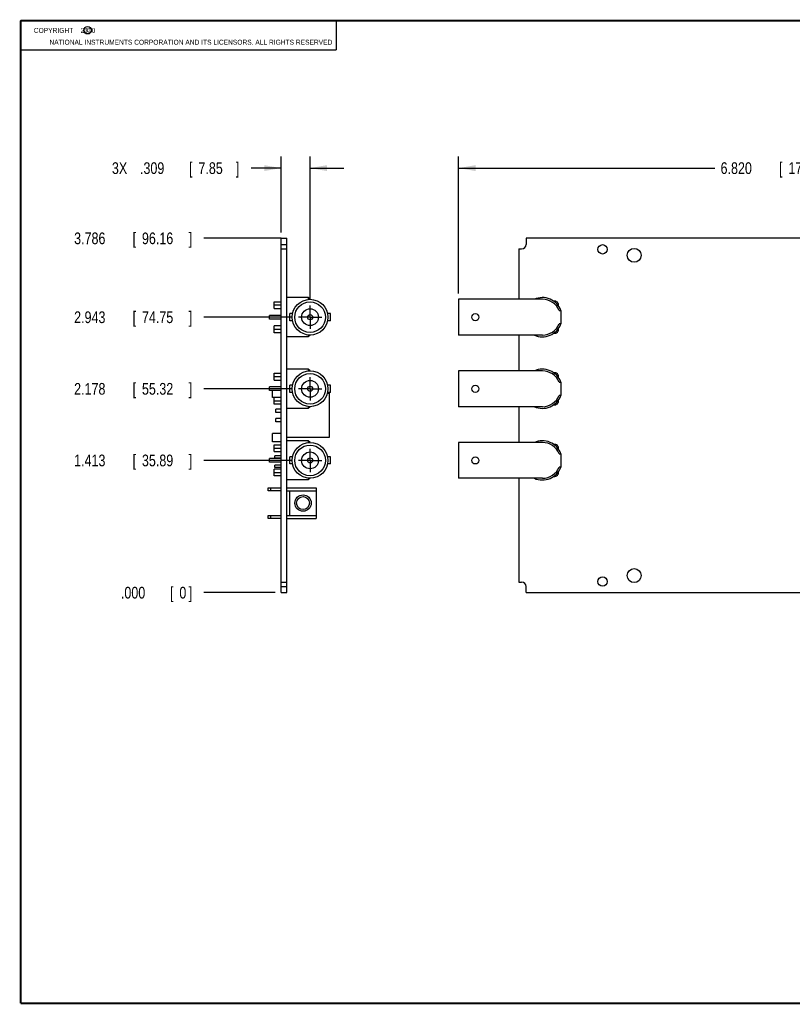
# Model space of a CAD drawing. Header units: inches. Extents: x 0.2 to 16.8, y 0.1 to 10.8.
# Tile 1 of 9: x 0.2 to 8.5, y 0.2 to 10.8. Entities that reach past the tile are written whole.
import ezdxf

# ---------------------------------------------------------------- set-up
doc = ezdxf.new("R2010")
doc.units = ezdxf.units.IN
doc.header["$LTSCALE"] = 0.935
doc.header["$MEASUREMENT"] = 0
doc.linetypes.add('CENTER', pattern=[0.6, 0.375, -0.075, 0.075, -0.075])
doc.layers.get('0').update_dxf_attribs({"linetype": 'CONTINUOUS'})
doc.layers.add('DEFAULT_1', color=7, linetype='CENTER')
doc.layers.add('DIMENSIONS', color=7, linetype='CONTINUOUS')
doc.styles.get("Standard").update_dxf_attribs({"font": 'txt', "width": 0.8})
doc.dimstyles.new('DIMSTYLE_1', dxfattribs={"dimtxt": 0.125, "dimasz": 0.18, "dimexe": 0.18, "dimexo": 0.0625, "dimgap": 0.09, "dimtad": 0, "dimtih": 1, "dimtoh": 1, "dimdec": 3, "dimzin": 4, "dimdsep": 46, "dimtxsty": 'STANDARD', "dimblk": '_FILLED', "dimblk1": '_FILLED', "dimblk2": '_FILLED', "dimcen": 0.09, "dimadec": 0, "dimazin": 0, "dimtp": 0.01, "dimtm": 0.01, "dimtfac": 1, "dimtdec": 3, "dimtofl": 0, "dimtmove": 0, "dimatfit": 3, "dimldrblk": '_FILLED', "dimfxl": 1, "dimtolj": 1, "dimtzin": 4, "dimarcsym": 0})
doc.dimstyles.new('DIMSTYLE_2', dxfattribs={"dimtxt": 0.125, "dimasz": 0.18, "dimexe": 0.18, "dimexo": 0.0625, "dimgap": 0.09, "dimtad": 0, "dimtih": 1, "dimtoh": 1, "dimdec": 3, "dimzin": 4, "dimdsep": 46, "dimtxsty": 'STANDARD', "dimblk": '_FILLED', "dimblk1": '_FILLED', "dimblk2": '_FILLED', "dimcen": 0.09, "dimadec": 0, "dimazin": 0, "dimtp": 0.01, "dimtm": 0.01, "dimtfac": 1, "dimtdec": 3, "dimtofl": 0, "dimtmove": 0, "dimatfit": 3, "dimldrblk": '_FILLED', "dimfxl": 1, "dimtolj": 1, "dimtzin": 4, "dimarcsym": 0})

# ---------------------------------------------------------------- blocks, each defined once
blk = doc.blocks.new('_FILLED')
at = {"color": 0, "linetype": 'BYBLOCK'}
blk.add_solid([(0, 0), (-1, 0.174), (-1, -0.174)], dxfattribs=at)
blk = doc.blocks.new('*D0')
at = {"layer": 'DIMENSIONS', "color": 2, "linetype": 'CONTINUOUS'}
for p, q in [((3.035, 8.495), (3.035, 9.308)), ((3.344, 7.778), (3.344, 9.308)), ((3.035, 9.183), (2.713, 9.183)), ((3.344, 9.183), (3.704, 9.183))]:
    blk.add_line(p, q, dxfattribs=at)
at = {"layer": 'DIMENSIONS', "color": 2, "linetype": 'CONTINUOUS', "xscale": 0.18, "yscale": 0.18, "zscale": 0.18}
blk.add_blockref('_FILLED', (3.035, 9.183), dxfattribs=at)
at = {"layer": 'DIMENSIONS', "color": 2, "linetype": 'CONTINUOUS', "xscale": 0.18, "yscale": 0.18, "zscale": 0.18, "rotation": 180}
blk.add_blockref('_FILLED', (3.344, 9.183), dxfattribs=at)
at = {"layer": 'DIMENSIONS', "color": 2, "linetype": 'CONTINUOUS', "width": 0.8}
for s, p in [('3X ', (1.226, 9.12)), ('.309', (1.526, 9.12)), ('[', (2.051, 9.12)), ('7.85', (2.151, 9.12)), (']', (2.551, 9.12))]:
    blk.add_text(s, height=0.125, dxfattribs=at).set_placement(p)
blk = doc.blocks.new('*D1')
at = {"layer": 'DIMENSIONS', "color": 2, "linetype": 'CONTINUOUS'}
blk.add_line((3.157, 6.06), (2.21, 6.06), dxfattribs=at)
at = {"layer": 'DIMENSIONS', "color": 2, "linetype": 'CONTINUOUS', "width": 0.8}
for s, p in [('1.413', (0.822, 5.997)), ('[', (1.447, 5.997)), ('35.89', (1.547, 5.997)), (']', (2.047, 5.997))]:
    blk.add_text(s, height=0.125, dxfattribs=at).set_placement(p)
blk = doc.blocks.new('*D2')
at = {"layer": 'DIMENSIONS', "color": 2, "linetype": 'CONTINUOUS'}
blk.add_line((3.157, 6.825), (2.21, 6.825), dxfattribs=at)
at = {"layer": 'DIMENSIONS', "color": 2, "linetype": 'CONTINUOUS', "width": 0.8}
for s, p in [('2.178', (0.822, 6.762)), ('[', (1.447, 6.762)), ('55.32', (1.547, 6.762)), (']', (2.047, 6.762))]:
    blk.add_text(s, height=0.125, dxfattribs=at).set_placement(p)
blk = doc.blocks.new('*D3')
at = {"layer": 'DIMENSIONS', "color": 2, "linetype": 'CONTINUOUS'}
blk.add_line((3.157, 7.59), (2.21, 7.59), dxfattribs=at)
at = {"layer": 'DIMENSIONS', "color": 2, "linetype": 'CONTINUOUS', "width": 0.8}
for s, p in [('2.943', (0.822, 7.527)), ('[', (1.447, 7.527)), ('74.75', (1.547, 7.527)), (']', (2.047, 7.527))]:
    blk.add_text(s, height=0.125, dxfattribs=at).set_placement(p)
blk = doc.blocks.new('*D4')
at = {"layer": 'DIMENSIONS', "color": 2, "linetype": 'CONTINUOUS'}
blk.add_line((3.035, 8.433), (2.21, 8.433), dxfattribs=at)
at = {"layer": 'DIMENSIONS', "color": 2, "linetype": 'CONTINUOUS', "width": 0.8}
for s, p in [('3.786', (0.822, 8.37)), ('[', (1.447, 8.37)), ('96.16', (1.547, 8.37)), (']', (2.047, 8.37))]:
    blk.add_text(s, height=0.125, dxfattribs=at).set_placement(p)
blk = doc.blocks.new('*D5')
at = {"layer": 'DIMENSIONS', "color": 2, "linetype": 'CONTINUOUS'}
blk.add_line((2.973, 4.647), (2.21, 4.647), dxfattribs=at)
at = {"layer": 'DIMENSIONS', "color": 2, "linetype": 'CONTINUOUS', "width": 0.8}
for s, p in [('.000', (1.322, 4.584)), ('[', (1.847, 4.584)), ('0', (1.947, 4.584)), (']', (2.047, 4.584))]:
    blk.add_text(s, height=0.125, dxfattribs=at).set_placement(p)
blk = doc.blocks.new('*D6')
at = {"layer": 'DIMENSIONS', "color": 2, "linetype": 'CONTINUOUS'}
for p, q in [((4.933, 7.843), (4.933, 9.308)), ((11.753, 5.829), (11.753, 9.308)), ((4.933, 9.183), (7.67, 9.183)), ((11.753, 9.183), (9.22, 9.183))]:
    blk.add_line(p, q, dxfattribs=at)
at = {"layer": 'DIMENSIONS', "color": 2, "linetype": 'CONTINUOUS', "xscale": 0.18, "yscale": 0.18, "zscale": 0.18, "rotation": 180}
blk.add_blockref('_FILLED', (4.933, 9.183), dxfattribs=at)
at = {"layer": 'DIMENSIONS', "color": 2, "linetype": 'CONTINUOUS', "xscale": 0.18, "yscale": 0.18, "zscale": 0.18}
blk.add_blockref('_FILLED', (11.753, 9.183), dxfattribs=at)
at = {"layer": 'DIMENSIONS', "color": 2, "linetype": 'CONTINUOUS', "width": 0.8}
for s, p in [('6.820', (7.733, 9.12)), ('[', (8.358, 9.12)), ('173.23', (8.458, 9.12)), (']', (9.058, 9.12))]:
    blk.add_text(s, height=0.125, dxfattribs=at).set_placement(p)

msp = doc.modelspace()

# ---------------------------------------------------------------- linework, layer by layer
at = {"color": 2, "linetype": 'CONTINUOUS'}
for p, q in [((0.25, 10.7586), (3.625, 10.7586)), ((0.25, 10.7586), (0.25, 10.4456)), ((3.625, 10.7586), (3.625, 10.4456)), ((0.25, 10.4456), (3.625, 10.4456))]:
    msp.add_line(p, q, dxfattribs=at)
at = {"color": 7, "linetype": 'CONTINUOUS'}
for p, q in [((3.0352, 4.647), (3.0352, 8.433)), ((3.0352, 8.433), (3.0972, 8.433)), ((3.0972, 4.647), (3.0972, 8.433)), ((5.6532, 8.433), (5.6532, 8.368)), ((11.488, 8.433), (5.6532, 8.433)), ((3.0352, 8.321), (3.0972, 8.321)), ((5.5762, 8.321), (5.5762, 7.781)), ((5.5762, 8.321), (5.6062, 8.321)), ((3.3257, 7.7995), (3.0972, 7.7995)), ((3.3257, 7.7995), (3.3257, 7.7801)), ((3.3442, 7.781), (3.3257, 7.7995)), ((2.9612, 7.6839), (2.9612, 7.7553)), ((2.9612, 7.7553), (3.0352, 7.7553)), ((3.0352, 7.7186), (2.9612, 7.7186)), ((2.9612, 7.6839), (3.0352, 7.6839)), ((4.933, 7.781), (4.933, 7.399)), ((5.829, 7.781), (4.933, 7.781)), ((2.9112, 7.5705), (2.9112, 7.6095)), ((3.0352, 7.6095), (2.9112, 7.6095)), ((3.1272, 7.552), (3.1272, 7.628)), ((3.1571, 7.628), (3.1272, 7.628)), ((3.5612, 7.628), (3.5314, 7.628)), ((3.5612, 7.552), (3.5612, 7.628)), ((6.0062, 7.6612), (6.026, 7.6612)), ((6.026, 7.6612), (6.026, 7.5187)), ((3.0352, 7.5705), (2.9112, 7.5705)), ((2.9612, 7.4246), (2.9612, 7.496)), ((3.0352, 7.496), (2.9612, 7.496)), ((3.1571, 7.552), (3.1272, 7.552)), ((3.5612, 7.552), (3.5314, 7.552)), ((6.026, 7.5187), (6.0062, 7.5187)), ((2.9612, 7.4613), (3.0352, 7.4613)), ((3.0352, 7.4246), (2.9612, 7.4246)), ((3.3257, 7.3805), (3.0972, 7.3805)), ((3.3257, 7.3999), (3.3257, 7.3805)), ((3.3442, 7.399), (3.3257, 7.3805)), ((5.829, 7.399), (4.933, 7.399)), ((5.5762, 7.399), (5.5762, 7.016)), ((2.9612, 6.9189), (2.9612, 6.9903)), ((2.9612, 6.9903), (3.0352, 6.9903)), ((3.0352, 6.9536), (2.9612, 6.9536)), ((3.3257, 7.0345), (3.0972, 7.0345)), ((3.3257, 7.0345), (3.3257, 7.0151)), ((3.3442, 7.016), (3.3257, 7.0345)), ((4.933, 7.016), (4.933, 6.634)), ((5.829, 7.016), (4.933, 7.016)), ((2.9112, 6.8055), (2.9112, 6.8445)), ((3.0352, 6.8445), (2.9112, 6.8445)), ((2.9612, 6.9189), (3.0352, 6.9189)), ((3.1272, 6.787), (3.1272, 6.863)), ((3.1571, 6.863), (3.1272, 6.863)), ((3.5612, 6.863), (3.5314, 6.863)), ((3.5612, 6.787), (3.5612, 6.863)), ((6.0062, 6.8962), (6.026, 6.8962)), ((6.026, 6.8962), (6.026, 6.7537)), ((3.0352, 6.8055), (2.9112, 6.8055)), ((2.9432, 6.732), (2.9432, 6.8055)), ((3.1571, 6.787), (3.1272, 6.787)), ((3.529, 6.777), (3.5502, 6.777)), ((3.5612, 6.787), (3.5314, 6.787)), ((3.5502, 6.777), (3.5502, 6.303)), ((6.026, 6.7537), (6.0062, 6.7537)), ((3.0352, 6.732), (2.9432, 6.732)), ((2.9612, 6.6596), (2.9612, 6.731)), ((3.0352, 6.731), (2.9612, 6.731)), ((2.9612, 6.6963), (3.0352, 6.6963)), ((3.0352, 6.6596), (2.9612, 6.6596)), ((3.3257, 6.6349), (3.3257, 6.6155)), ((3.3442, 6.634), (3.3257, 6.6155)), ((5.829, 6.634), (4.933, 6.634)), ((5.5762, 6.634), (5.5762, 6.251)), ((2.9782, 6.571), (2.9782, 6.607)), ((3.0352, 6.607), (2.9782, 6.607)), ((3.0352, 6.571), (2.9782, 6.571)), ((3.3257, 6.6155), (3.0972, 6.6155)), ((2.9782, 6.473), (2.9782, 6.509)), ((3.0352, 6.509), (2.9782, 6.509)), ((3.0352, 6.473), (2.9782, 6.473)), ((2.9432, 6.258), (2.9432, 6.348)), ((3.0352, 6.348), (2.9432, 6.348)), ((3.0352, 6.258), (2.9432, 6.258)), ((2.9612, 6.1539), (2.9612, 6.2253)), ((2.9612, 6.2253), (3.0352, 6.2253)), ((3.5502, 6.303), (3.0972, 6.303)), ((3.3257, 6.2695), (3.0972, 6.2695)), ((3.3442, 6.251), (3.3257, 6.2695)), ((3.3257, 6.2695), (3.3257, 6.2501)), ((4.933, 6.251), (4.933, 5.869)), ((5.829, 6.251), (4.933, 6.251)), ((3.0352, 6.1886), (2.9612, 6.1886)), ((2.9612, 6.1539), (3.0352, 6.1539)), ((3.0352, 6.1085), (2.9672, 6.1085)), ((2.9672, 6.0835), (2.9672, 6.1085)), ((6.0062, 6.1312), (6.026, 6.1312)), ((6.026, 6.1312), (6.026, 5.9887)), ((3.0352, 6.0795), (2.9112, 6.0795)), ((2.9112, 6.0405), (2.9112, 6.0795)), ((3.0352, 6.0405), (2.9112, 6.0405)), ((3.0352, 6.0835), (2.9672, 6.0835)), ((3.0352, 6.0085), (2.9672, 6.0085)), ((2.9672, 5.9835), (2.9672, 6.0085)), ((3.1571, 6.098), (3.1272, 6.098)), ((3.1272, 6.022), (3.1272, 6.098)), ((3.1571, 6.022), (3.1272, 6.022)), ((3.5612, 6.098), (3.5314, 6.098)), ((3.5612, 6.022), (3.5314, 6.022)), ((3.5612, 6.022), (3.5612, 6.098)), ((3.0352, 5.966), (2.9612, 5.966)), ((2.9612, 5.8946), (2.9612, 5.966)), ((2.9612, 5.9313), (3.0352, 5.9313)), ((3.0352, 5.8946), (2.9612, 5.8946)), ((3.0352, 5.9835), (2.9672, 5.9835)), ((6.026, 5.9887), (6.0062, 5.9887)), ((3.3257, 5.8505), (3.0972, 5.8505)), ((3.3257, 5.8699), (3.3257, 5.8505)), ((3.3442, 5.869), (3.3257, 5.8505)), ((5.829, 5.869), (4.933, 5.869)), ((5.5762, 5.869), (5.5762, 4.759)), ((2.8972, 5.767), (3.0352, 5.767)), ((2.8972, 5.735), (2.8972, 5.767)), ((3.0352, 5.735), (2.8972, 5.735)), ((3.0972, 5.767), (3.4092, 5.767)), ((3.0972, 5.735), (3.4092, 5.735)), ((3.1292, 5.472), (3.1292, 5.735)), ((3.4092, 5.767), (3.4092, 5.44)), ((2.8972, 5.472), (3.0352, 5.472)), ((2.8972, 5.44), (2.8972, 5.472)), ((3.0972, 5.472), (3.4092, 5.472)), ((3.0352, 5.44), (2.8972, 5.44)), ((3.0972, 5.44), (3.4092, 5.44)), ((3.0352, 4.759), (3.0972, 4.759)), ((5.5762, 4.759), (5.6062, 4.759)), ((3.0352, 4.647), (3.0972, 4.647)), ((5.6532, 4.647), (5.6532, 4.712)), ((5.6532, 4.647), (11.488, 4.647))]:
    msp.add_line(p, q, dxfattribs=at)
at = {"color": 9, "linetype": 'CONTINUOUS'}
for p, q in [((3.0352, 8.368), (3.0972, 8.368)), ((2.9262, 5.735), (2.9262, 5.767)), ((2.9262, 5.44), (2.9262, 5.472)), ((3.0352, 4.712), (3.0972, 4.712))]:
    msp.add_line(p, q, dxfattribs=at)
at = {"color": 7, "linetype": 'CONTINUOUS', "const_width": 0.02}
for points in [[(0.25, 10.7586), (0.25, 0.2586)], [(16.75, 10.7586), (0.25, 10.7586)], [(0.25, 0.2586), (16.75, 0.2586)]]:
    msp.add_lwpolyline(points, dxfattribs=at)
at = {"color": 2, "linetype": 'CONTINUOUS'}
msp.add_circle((0.9659, 10.6562), 0.0403, dxfattribs=at)
at = {"color": 7, "linetype": 'CONTINUOUS'}
for centre, radius in [((6.4717, 8.315), 0.05), ((6.809, 8.251), 0.0745), ((3.3442, 7.59), 0.191), ((3.3442, 7.59), 0.1635), ((3.3442, 7.59), 0.09), ((3.3442, 7.59), 0.0275), ((5.111, 7.59), 0.038), ((3.3442, 6.825), 0.191), ((3.3442, 6.825), 0.1635), ((3.3442, 6.825), 0.09), ((3.3442, 6.825), 0.0275), ((5.111, 6.825), 0.038), ((3.3442, 6.06), 0.191), ((3.3442, 6.06), 0.1635), ((3.3442, 6.06), 0.09), ((3.3442, 6.06), 0.0275), ((5.111, 6.06), 0.038), ((3.2692, 5.6035), 0.0875), ((3.2692, 5.6035), 0.069), ((6.809, 4.829), 0.0745), ((6.4717, 4.765), 0.05)]:
    msp.add_circle(centre, radius, dxfattribs=at)
for centre, radius, start, end in [((5.6062, 8.368), 0.047, 270, 360), ((5.829, 7.59), 0.2095, 19.89226, 114.21834), ((5.829, 7.59), 0.191, 21.91365, 90), ((5.959, 7.72), 0.0415, 348.25626, 101.74374), ((5.829, 7.59), 0.2095, 245.78166, 340.10774), ((5.829, 7.59), 0.191, 270, 338.08635), ((5.959, 7.46), 0.0415, 258.25626, 11.74374), ((5.829, 6.825), 0.2095, 19.89226, 114.21834), ((5.829, 6.825), 0.191, 21.91365, 90), ((5.959, 6.955), 0.0415, 348.25626, 101.74374), ((5.829, 6.825), 0.2095, 245.78166, 340.10774), ((5.829, 6.825), 0.191, 270, 338.08635), ((5.959, 6.695), 0.0415, 258.25626, 11.74374), ((5.829, 6.06), 0.2095, 19.89226, 114.21834), ((5.829, 6.06), 0.191, 21.91365, 90), ((5.959, 6.19), 0.0415, 348.25626, 101.74374), ((5.829, 6.06), 0.2095, 245.78166, 340.10774), ((5.829, 6.06), 0.191, 270, 338.08635), ((5.959, 5.93), 0.0415, 258.25626, 11.74374), ((5.6062, 4.712), 0.047, 0, 90)]:
    msp.add_arc(centre, radius, start, end, dxfattribs=at)
at = {"layer": 'DEFAULT_1', "color": 7, "linetype": 'CENTER'}
for p, q in [((3.3442, 7.59), (3.3442, 7.7151)), ((3.3442, 7.59), (3.2191, 7.59)), ((3.3442, 7.59), (3.3442, 7.4649)), ((3.3442, 7.59), (3.4693, 7.59)), ((3.3442, 6.825), (3.3442, 6.9501)), ((3.3442, 6.825), (3.2191, 6.825)), ((3.3442, 6.825), (3.3442, 6.6999)), ((3.3442, 6.825), (3.4693, 6.825)), ((3.3442, 6.06), (3.3442, 6.1851)), ((3.3442, 6.06), (3.2191, 6.06)), ((3.3442, 6.06), (3.4693, 6.06)), ((3.3442, 6.06), (3.3442, 5.9349))]:
    msp.add_line(p, q, dxfattribs=at)

# ---------------------------------------------------------------- texts
at = {"color": 2, "linetype": 'CONTINUOUS', "width": 0.8}
for s, p in [('c', (0.946, 10.6363)), ('NATIONAL INSTRUMENTS CORPORATION AND ITS LICENSORS. ALL RIGHTS RESERVED', (0.5583, 10.5016))]:
    msp.add_text(s, height=0.053, dxfattribs=at).set_placement(p)
at = {"color": 2, "linetype": 'CONTINUOUS', "insert": (0.3125, 10.6805), "char_height": 0.053, "width": 0.8904, "attachment_point": 1}
msp.add_mtext('    COPYRIGHT    2010', dxfattribs=at)

# ---------------------------------------------------------------- dimensions: what is measured, and where the dimension line sits
at = {"layer": 'DIMENSIONS', "color": 2, "linetype": 'CONTINUOUS'}
dim = msp.add_linear_dim(base=(3.0352, 9.183), p1=(3.3442, 7.7776), p2=(3.0352, 8.4955), angle=180, text='3X <>', dimstyle='DIMSTYLE_1', dxfattribs=at)
dim.commit()
dim.dimension.update_dxf_attribs({"geometry": '*D0', "text_midpoint": (1.9382, 9.183), "dimtype": 160})
dim = msp.add_linear_dim(base=(11.753, 9.183), p1=(4.933, 7.8435), p2=(11.753, 5.8295), dimstyle='DIMSTYLE_1', dxfattribs=at)
dim.commit()
dim.dimension.update_dxf_attribs({"geometry": '*D6', "text_midpoint": (8.4455, 9.183), "dimtype": 160})
for feature_location, offset, origin, picture, middle in [((3.0347, 8.433), (-0.825, 0), (3.0352, 4.647), '*D4', (1.4847, 8.433)), ((3.1566, 7.59), (-0.9469, 0), (3.0972, 4.647), '*D3', (1.4847, 7.59)), ((3.1566, 6.825), (-0.9469, 0), (3.0352, 4.647), '*D2', (1.4847, 6.825)), ((3.1566, 6.06), (-0.9469, 0), (3.0352, 4.647), '*D1', (1.4847, 6.06)), ((2.9727325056, 4.6469548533), (-0.763, 0), (3.0352325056, 4.6469548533), '*D5', (1.7347325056, 4.6469548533))]:
    dim = msp.add_ordinate_dim(feature_location=feature_location, offset=offset, dtype=0, origin=origin, dimstyle='DIMSTYLE_2', dxfattribs=at)
    dim.commit()
    dim.dimension.update_dxf_attribs({"geometry": picture, "text_midpoint": middle})

doc.saveas('drawing.dxf')
